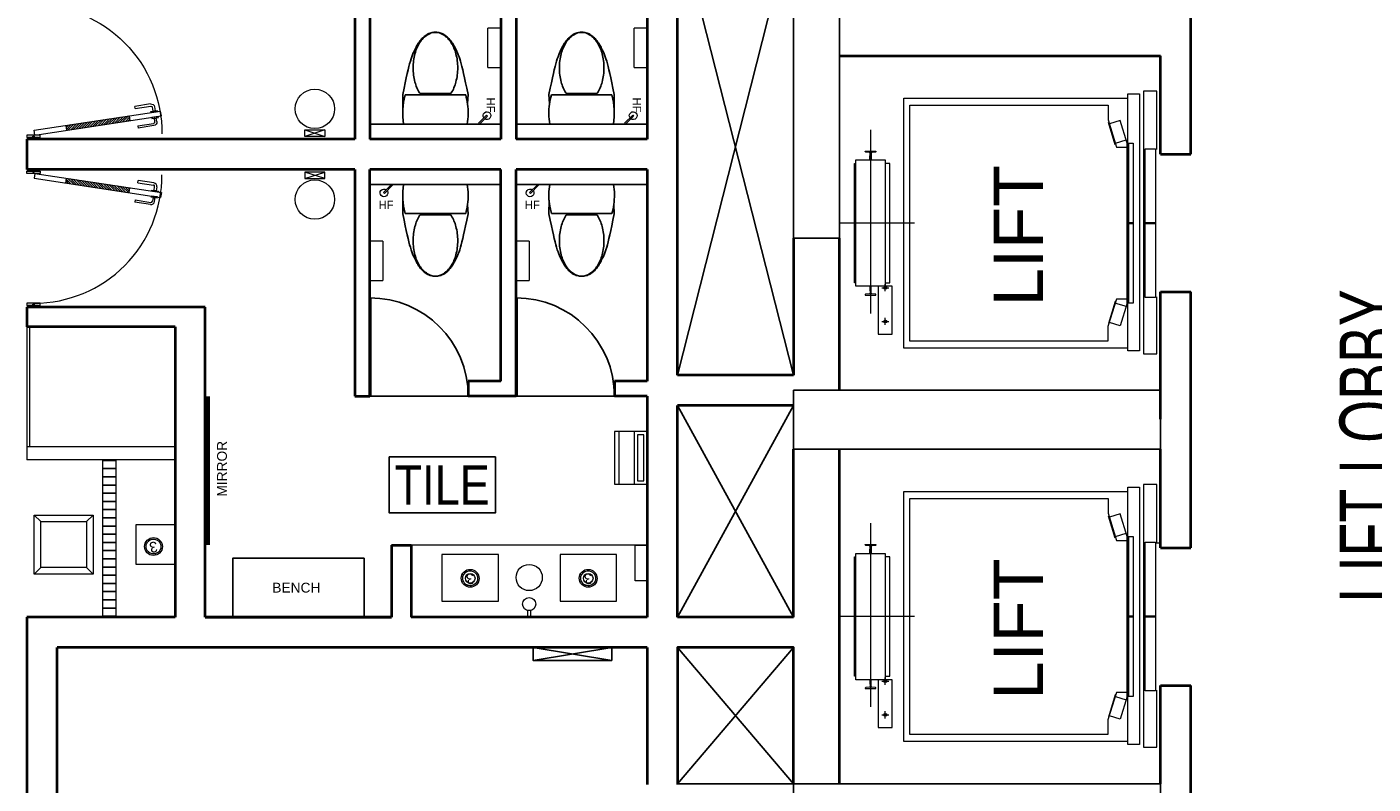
# Model space of a CAD drawing. Header units: inches. Extents: x 371717 to 373017, y 1317902 to 1318657.
# Tile 7 of 11: x 372168 to 372538, y 1318245 to 1318453. Entities that reach past the tile are written whole.
import ezdxf

# ---------------------------------------------------------------- set-up
doc = ezdxf.new("R2010")
doc.units = ezdxf.units.IN
doc.header["$LTSCALE"] = 35
doc.header["$MEASUREMENT"] = 0
doc.linetypes.add('HIDDEN', pattern=[0.375, 0.25, -0.125])
for name, color, linetype in [('A-COLS', 4, 'Continuous'), ('A-DOOR', 7, 'Continuous'), ('A-FIXT', 1, 'Continuous'), ('A-HATCH', 8, 'Continuous'), ('A-SHAFT', 1, 'Continuous'), ('A-TEXT-600', 7, 'Continuous'), ('A-WALL-UNDR', 1, 'Continuous'), ('HIDDEN', 8, 'HIDDEN'), ('I-Elev-Mbnd-L', 1, 'Continuous'), ('I-Flor-Text', 200, 'Continuous')]:
    doc.layers.add(name, color=color, linetype=linetype)
for name, color, linetype, lineweight in [('A-LIFT', 154, 'Continuous', 9), ('A-WALL', 7, 'Continuous', 40), ('ACCES', 230, 'Continuous', 20), ('E-DIM', 5, 'Continuous', 9), ('I-CEIL-light', 150, 'Continuous', 0), ('I-Door', 30, 'Continuous', 15), ('I-Furn-Modl', 1, 'Continuous', 5), ('I-Graphics', 62, 'Continuous', 15), ('I-Part-Gyps', 5, 'Continuous', 15), ('nareadiv', 3, 'Continuous', 5), ('P-Fixt', 6, 'Continuous', 15), ('PLANTS', 94, 'Continuous', 5), ('SANITARY-FIXTURE', 6, 'Continuous', 18)]:
    doc.layers.add(name, color=color, linetype=linetype, lineweight=lineweight)
doc.styles.add('450_arial', font='txt', dxfattribs={"width": 0.7, "height": 48})
doc.styles.add('AR350', font='arial.ttf', dxfattribs={"width": 0.9})
doc.styles.add('Style-Arial', font='arial.ttf')

# ---------------------------------------------------------------- blocks, each defined once
blk = doc.blocks.new('P-LEV-3$0$P-WCEUR1')
at = {"color": 0, "linetype": 'ByBlock'}
for p, q in [((1.000000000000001, 9.8125), (0.9999999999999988, -9.8125)), ((10.102504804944, 10.051879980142), (5.861767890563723, 10.02653919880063)), ((10, 9.312499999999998), (10, -9.3125)), ((10.411715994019, -4.745107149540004), (10.411715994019, 4.745107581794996))]:
    blk.add_line(p, q, dxfattribs=at)
for points in [[(10, 9.312499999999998), (7.736958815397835, 9.819166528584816), (5.543394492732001, 10.06174731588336), (3.230066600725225, 10.06174731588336), (1.000000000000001, 9.8125)], [(10.10250480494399, -10.051879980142), (12.038029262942, -9.646108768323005), (13.739694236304, -9.287166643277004), (15.231183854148, -8.967937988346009), (16.53618224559, -8.681307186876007), (17.678373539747, -8.420158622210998), (18.681441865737, -8.177376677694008), (19.569071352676, -7.945845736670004), (20.364946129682, -7.718450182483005), (20.364946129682, -7.718450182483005), (21.089562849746, -7.489581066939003), (21.750668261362, -7.259656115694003), (22.352821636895, -7.030599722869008), (22.900582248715, -6.804336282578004), (23.398509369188, -6.582790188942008), (23.851162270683, -6.367885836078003), (24.263100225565, -6.161547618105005), (24.638882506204, -5.965699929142), (24.638882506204, -5.965699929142), (24.982995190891, -5.781400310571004), (25.299631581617, -5.606238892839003), (25.59291178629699, -5.436938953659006), (25.86695591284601, -5.270223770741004), (26.125884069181, -5.102816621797), (26.37381636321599, -4.93144078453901), (26.614872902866, -4.752819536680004), (26.853173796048, -4.563676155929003), (26.853173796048, -4.563676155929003), (27.09172082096, -4.361339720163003), (27.329042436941, -4.145562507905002), (27.56254877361, -3.916702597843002), (27.789649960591, -3.675118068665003), (28.00775612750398, -3.421166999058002), (28.214277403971, -3.155207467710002), (28.406623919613, -2.877597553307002), (28.582205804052, -2.588695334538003), (28.582205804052, -2.588695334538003), (28.738804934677, -2.289027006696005), (28.87569017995, -1.979791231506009), (28.992502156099, -1.662354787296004), (29.088881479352, -1.338084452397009), (29.16446876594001, -1.008347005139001), (29.21890463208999, -0.6745092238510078), (29.251829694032, -0.3379378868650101), (29.262884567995, 2.274909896e-07), (29.262884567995, 2.274909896e-07), (29.25182966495, 0.3379383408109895), (29.21890457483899, 0.6745096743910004), (29.16446868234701, 1.008347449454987), (29.088881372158, 1.338084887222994), (28.992502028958, 1.662355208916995), (28.875690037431, 1.979791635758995), (28.738804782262, 2.289027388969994), (28.582205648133, 2.588695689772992), (28.582205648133, 2.588695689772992), (28.40662376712, 2.877597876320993), (28.214277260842, 3.155207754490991), (28.007755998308, 3.421167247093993), (27.789649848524, 3.675118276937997), (27.562548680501, 3.916702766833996), (27.32904236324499, 4.145562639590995), (27.091720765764, 4.361339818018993), (26.853173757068, 4.563676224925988), (26.853173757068, 4.563676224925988), (26.614872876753, 4.752819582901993), (26.373816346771, 4.931440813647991), (26.12588405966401, 5.102816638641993), (25.866955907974, 5.270223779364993), (25.592911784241, 5.436938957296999), (25.29963158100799, 5.606238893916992), (24.982995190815, 5.781400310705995), (24.638882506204, 5.965699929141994), (24.638882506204, 5.965699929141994), (24.263100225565, 6.161547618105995), (23.851162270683, 6.367885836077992), (23.398509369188, 6.582790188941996), (22.900582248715, 6.804336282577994), (22.352821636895, 7.030599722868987), (21.750668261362, 7.259656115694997), (21.089562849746, 7.489581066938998), (20.364946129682, 7.718450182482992), (20.364946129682, 7.718450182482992), (19.569071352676, 7.945845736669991), (18.681441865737, 8.177376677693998), (17.678373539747, 8.420158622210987), (16.53618224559, 8.681307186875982), (15.231183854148, 8.967937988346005), (13.739694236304, 9.287166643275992), (12.038029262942, 9.646108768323), (10.102504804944, 10.051879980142)], [(10.10250480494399, -10.051879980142), (7.333291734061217, -9.880597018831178)]]:
    blk.add_lwpolyline(points, dxfattribs=at)
for points in [[(29.24999999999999, 2.161269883e-07, 0.1468554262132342), (28.517900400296, 2.438829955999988, 0.1071476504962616), (26.046929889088, 4.854407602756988, 0.076697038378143), (22.683016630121, 6.306432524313, 0.0636842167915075), (18.31403458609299, 6.865168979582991, 0.0636842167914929), (13.945052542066, 6.306432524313, 0.0766970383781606), (10.581139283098, 4.854407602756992, 0.0061810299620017), (10.411715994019, 4.745107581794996)], [(10.411715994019, -4.745107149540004, 0.0061810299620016), (10.581139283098, -4.854407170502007, 0.0766970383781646), (13.945052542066, -6.306432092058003, 0.0636842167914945), (18.31403458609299, -6.865168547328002, 0.0636842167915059), (22.683016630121, -6.306432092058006, 0.076697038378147), (26.046929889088, -4.854407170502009, 0.1071476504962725), (28.517900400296, -2.438829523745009, 0.1468554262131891), (29.24999999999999, 2.161269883e-07)]]:
    blk.add_lwpolyline(points, format="xyb", dxfattribs=at)
for radius, start, end in [(20.59268564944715, 260.5376777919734, 277.7399463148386), (20.59268564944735, 277.739946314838, 285.8219824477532)]:
    blk.add_arc((4.385416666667, 10.5), radius, start, end, dxfattribs=at)
blk = doc.blocks.new('DOOR')
for p, q in [((-0.0099999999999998, 0), (-0.0099999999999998, 0.9999499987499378)), ((0, 0), (0, 1))]:
    blk.add_line(p, q)
blk.add_arc((0, 0), 1, 90, 180)
blk = doc.blocks.new('D3 - LAM')
h = blk.add_hatch()
h.set_pattern_fill('ANSI31', color=256, scale=100, style=0)
h.set_pattern_definition([(45, (67656.76132512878, 125934.1515824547), (-8.838834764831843, 8.838834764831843), [])])
h.paths.add_polyline_path([(67766.98809023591, 126416.6872994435), (67729.94494428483, 126422.3054358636), (67656.76132512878, 125939.7697188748), (67693.80447107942, 125934.1515824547)])
for p, q in [((67620.16951555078, 125698.5018603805, 2.36761512e-08), (67766.5367538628, 126663.5732943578, 2.36761512e-08)), ((67657.2126615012, 125692.8837239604, 2.36761512e-08), (67803.57989981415, 126657.9551579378, 2.36761512e-08)), ((67692.39909980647, 126606.420021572, 2.36761512e-08), (67674.22435348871, 126486.5849499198, 2.36761512e-08)), ((67690.86403007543, 126484.0612988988, 2.36761512e-08), (67709.03877639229, 126603.8963705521, 2.36761512e-08)), ((67750.36493800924, 126607.6010779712, 2.36761512e-08), (67720.26542964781, 126612.1661099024, 2.36761512e-08)), ((67722.78908066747, 126628.8057864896, 2.36761512e-08), (67752.88858902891, 126624.2407545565, 2.36761512e-08)), ((67747.59940554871, 126608.0205115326, 2.36761512e-08), (67750.12305656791, 126624.6601881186, 2.36761512e-08)), ((67766.5367538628, 126663.5732943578, 2.36761512e-08), (67803.57989981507, 126657.9551579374, 2.36761512e-08)), ((67802.42820507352, 126599.7049198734, 2.36761512e-08), (67832.52771343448, 126595.13988794, 2.36761512e-08)), ((67835.05136445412, 126611.7795645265, 2.36761512e-08), (67804.95185609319, 126616.3445964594, 2.36761512e-08)), ((67805.19373753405, 126599.285486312, 2.36761512e-08), (67807.71738855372, 126615.925162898, 2.36761512e-08)), ((67822.622706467, 126464.0781630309, 2.36761512e-08), (67840.79745278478, 126583.9132346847, 2.36761512e-08)), ((67857.43712937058, 126581.3895836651, 2.36761512e-08), (67839.26238305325, 126461.5545120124, 2.36761512e-08)), ((67690.86403007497, 126484.0612988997, 2.36761512e-08), (67674.22435348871, 126486.5849499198, 2.36761512e-08)), ((67766.98809023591, 126416.6872994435, 2.36761512e-08), (67729.94494428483, 126422.3054358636, 2.36761512e-08)), ((67822.622706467, 126464.0781630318, 2.36761512e-08), (67839.26238305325, 126461.5545120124, 2.36761512e-08)), ((67693.80447107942, 125934.1515824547, 2.36761512e-08), (67656.76132512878, 125939.7697188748, 2.36761512e-08)), ((67589.86372985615, 125738.1882772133, 2.36761512e-08), (67589.86372985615, 125638.188277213, 2.36761512e-08)), ((67619.86372985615, 125713.188277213, 2.36761512e-08), (67619.86372985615, 125675.1882772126, 2.36761512e-08)), ((67620.16951555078, 125698.5018603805, 2.36761512e-08), (67657.2126615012, 125692.8837239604, 2.36761512e-08)), ((68639.86372985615, 125738.1882772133, 2.36761512e-08), (68639.86372985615, 125638.188277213, 2.36761512e-08))]:
    blk.add_line(p, q)
at = {"elevation": 2.36761512e-08}
for points in [[(67747.93826616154, 126591.6008329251), (67755.33055092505, 126640.3418144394), (67762.84061148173, 126639.2028036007), (67755.44832671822, 126590.4618220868)], [(67800.00153322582, 126583.704674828), (67807.39381798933, 126632.4456563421), (67799.88375743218, 126633.5846671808), (67792.49147266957, 126584.8436856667)], [(67589.86372985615, 125726.0848001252), (67601.86372985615, 125726.0848001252), (67601.86372985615, 125647.3494424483), (67589.86372985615, 125647.3494424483)], [(68639.86372985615, 125726.0848001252), (68627.86372985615, 125726.0848001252), (68627.86372985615, 125647.3494424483), (68639.86372985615, 125647.3494424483)]]:
    blk.add_lwpolyline(points, close=True, dxfattribs=at)
for points in [[(67601.86372985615, 125738.188277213), (67619.86372985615, 125738.188277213), (67619.86372985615, 125638.188277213), (67601.86372985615, 125638.188277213), (67601.86372985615, 125682.188277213), (67611.86372985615, 125682.188277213), (67611.86372985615, 125694.188277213), (67601.86372985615, 125694.188277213), (67601.86372985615, 125738.188277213)], [(68627.86372985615, 125738.188277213), (68609.86372985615, 125738.188277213), (68609.86372985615, 125638.188277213), (68627.86372985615, 125638.188277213), (68627.86372985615, 125682.188277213), (68617.86372985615, 125682.188277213), (68617.86372985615, 125694.188277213), (68627.86372985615, 125694.188277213), (68627.86372985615, 125738.188277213)]]:
    blk.add_lwpolyline(points, dxfattribs=at)
for centre, radius, start, end in [((67636.52935492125, 125694.188277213, 2.36761512e-08), 973.3343749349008, 0, 90.37747102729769), ((67718.78697269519, 126602.4179135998, 2.36761512e-08), 26.68963663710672, 81.3349277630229, 171.3759776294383), ((67718.78697269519, 126602.4179135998, 2.36761512e-08), 9.859673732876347, 81.3759776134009, 171.3759776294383), ((67831.04925648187, 126585.3916916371, 2.36761512e-08), 9.859673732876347, 351.3759776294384, 81.3759776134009), ((67831.04925648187, 126585.3916916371, 2.36761512e-08), 26.68963663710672, 351.3759776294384, 81.41702740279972)]:
    blk.add_arc(centre, radius, start, end)
blk = doc.blocks.new('SD')
at = {"layer": 'I-Graphics', "elevation": -2.386529e-10}
blk.add_lwpolyline([(23809118.34124341, -485641.6898942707), (23809118.34124341, -485616.6898942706), (23809068.34124341, -485616.6898942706), (23809068.34124341, -485641.6898942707)], close=True, dxfattribs=at)
at = {"layer": 'I-Graphics'}
blk.add_circle((23809168.34124341, -485629.1898942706), 50, dxfattribs=at)
blk = doc.blocks.new('3W-LED')
at = {"extrusion": (-6.119913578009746e-06, -1.097877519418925e-16, 0.9999999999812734)}
blk.add_ellipse((0.0001543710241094, 0.0038226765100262, -4.997930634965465), major_axis=(21.16902794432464, 21.25728710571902, 0.0001295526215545), ratio=0.999999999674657, start_param=3.139520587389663, end_param=9.422705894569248, dxfattribs=at)
blk.add_open_spline([(-17.67736977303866, -17.67399221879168, -4.998038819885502), (-16.64005430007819, -18.7112906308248, -4.998032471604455), (-15.5112189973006, -19.65703455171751, -4.998025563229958), (-12.2838565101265, -21.90959290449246, -4.998005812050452), (-10.04888725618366, -23.02032699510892, -4.997992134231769), (-5.351445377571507, -24.54113782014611, -4.997963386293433), (-2.889573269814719, -24.951020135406, -4.997948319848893), (2.047217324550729, -25.03423313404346, -4.997918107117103), (4.521504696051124, -24.7075531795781, -4.997902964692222), (9.26753217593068, -23.34591852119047, -4.997873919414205), (11.53866555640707, -22.31113788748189, -4.997860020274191), (15.6804380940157, -19.62328632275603, -4.997834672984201), (17.55054777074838, -17.9705590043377, -4.997823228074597), (20.72721850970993, -14.19066630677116, -4.997803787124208), (22.03337346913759, -12.06398414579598, -4.997795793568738), (23.96817886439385, -7.521368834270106, -4.997783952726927), (24.59658195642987, -5.106016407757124, -4.997780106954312), (25.12095445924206, -0.1964482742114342, -4.997776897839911), (25.01685683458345, 2.297139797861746, -4.997777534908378), (24.08511113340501, 7.145920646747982, -4.997783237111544), (23.25758217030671, 9.500493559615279, -4.997788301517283), (20.95089546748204, 13.86604303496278, -4.997802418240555), (19.47203261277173, 15.87646150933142, -4.997811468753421), (15.99137216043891, 19.37843646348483, -4.997832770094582), (13.99001952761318, 20.86954525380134, -4.997845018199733), (9.638633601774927, 23.20284041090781, -4.997871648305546), (7.2891565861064, 24.04472849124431, -4.997886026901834), (2.446154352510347, 25.00605837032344, -4.997915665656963), (-0.0467517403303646, 25.1253772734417, -4.997930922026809), (-4.959429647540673, 24.63098718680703, -4.997960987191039), (-7.378573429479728, 24.0173413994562, -4.997975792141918), (-11.93291596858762, 22.11030447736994, -4.998003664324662), (-14.06753250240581, 20.81715713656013, -4.998016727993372), (-17.86674816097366, 17.6636216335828, -4.998039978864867), (-19.53086159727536, 15.80363661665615, -4.998050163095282), (-22.24394836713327, 11.67835044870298, -4.998066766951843), (-23.29257486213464, 9.413576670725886, -4.998073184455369), (-24.6831583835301, 4.675950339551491, -4.998081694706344), (-25.02493763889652, 2.203703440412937, -4.998083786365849), (-24.97186502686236, -2.733503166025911, -4.998083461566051), (-24.57701994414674, -5.197831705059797, -4.998081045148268), (-23.08491508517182, -9.904470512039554, -4.998071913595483), (-21.98784605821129, -12.14617908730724, -4.998065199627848), (-19.72609245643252, -15.42924135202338, -4.99805135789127), (-18.75075641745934, -16.60062322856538, -4.998045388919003), (-17.67736977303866, -17.67399221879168, -4.998038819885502)], degree=3, knots=[3.139520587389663, 3.139520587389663, 3.139520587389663, 3.139520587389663, 3.315557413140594, 3.315557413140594, 3.611806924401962, 3.611806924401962, 3.908056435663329, 3.908056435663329, 4.204305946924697, 4.204305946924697, 4.500555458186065, 4.500555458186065, 4.796804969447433, 4.796804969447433, 5.0930544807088, 5.0930544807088, 5.389303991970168, 5.389303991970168, 5.685553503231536, 5.685553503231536, 5.981803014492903, 5.981803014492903, 6.278052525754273, 6.278052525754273, 6.57430203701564, 6.57430203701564, 6.870551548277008, 6.870551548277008, 7.166801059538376, 7.166801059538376, 7.463050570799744, 7.463050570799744, 7.759300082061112, 7.759300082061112, 8.05554959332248, 8.05554959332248, 8.351799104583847, 8.351799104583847, 8.648048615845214, 8.648048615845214, 8.944298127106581, 8.944298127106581, 9.240547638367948, 9.240547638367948, 9.422705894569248, 9.422705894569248, 9.422705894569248, 9.422705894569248])
at = {"ltscale": 10, "insert": (-13.10377881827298, 20.01351384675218, -5.212186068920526), "char_height": 36, "width": 21797.75876236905, "attachment_point": 1}
blk.add_mtext('3', dxfattribs=at)
blk = doc.blocks.new('HF')
for points in [[(3.379131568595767, -3.379131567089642), (-3.691936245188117, 3.691936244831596), (-65.21022620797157, -57.82635371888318)], [(-3.691936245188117, 3.691936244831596), (3.379131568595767, -3.379131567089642), (-58.13915839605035, -64.89742153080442)]]:
    blk.add_lwpolyline(points)
blk.add_arc((-0.156402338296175, 0.1564023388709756), 29.61280304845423, 234.7207233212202, 215.2792767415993)
blk = doc.blocks.new('HD')
at = {"layer": 'P-Fixt'}
blk.add_line((0, -100), (400, -100), dxfattribs=at)
for points in [[(0, -250), (400, -250), (400, 0), (0, 0)], [(25, -75), (375, -75), (375, -25), (25, -25)], [(0, -250), (400, -250), (400, -212.8296152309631), (0, -212.8296152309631)]]:
    blk.add_lwpolyline(points, close=True, dxfattribs=at)

msp = doc.modelspace()

# ---------------------------------------------------------------- hatches: boundary and pattern name
at = {"layer": 'HIDDEN'}
h = msp.add_hatch(dxfattribs=at)
h.set_pattern_fill('ANSI31', color=256, scale=17.99999998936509, angle=224.9999999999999, style=0)
h.set_pattern_definition([(360, (374001.8383911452, 1304807.261641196), (5.197257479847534e-15, 2.249999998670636), [])])
h.paths.add_polyline_path([(372192.6809393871, 1318334.439999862), (372189.0809393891, 1318334.439999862), (372189.0809393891, 1318291.239999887), (372192.6809393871, 1318291.239999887)])

# ---------------------------------------------------------------- linework, layer by layer
at = {"layer": 'A-COLS', "elevation": -0.05763118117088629}
for points in [[(372378.6209396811, 1318395.279999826), (372378.6209396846, 1318503.639999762), (372391.2209396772, 1318503.639999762), (372391.2209396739, 1318395.279999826)], [(372378.6209396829, 1318353.519999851), (372479.4209396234, 1318353.519999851), (372479.4209396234, 1318337.319999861), (372378.6209396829, 1318337.319999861)], [(372378.6209392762, 1318245.519999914), (372479.4209392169, 1318245.519999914), (372479.4209392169, 1318229.319999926), (372378.6209392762, 1318229.319999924)]]:
    msp.add_lwpolyline(points, close=True, dxfattribs=at)
at = {"layer": 'A-HATCH'}
for p, q in [((372289.3409393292, 1318351.899999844, -0.05592274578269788), (372262.3409391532, 1318351.899999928, -0.05592274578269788)), ((372329.4809393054, 1318351.899999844, -0.0568141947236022), (372302.4809393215, 1318351.899999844, -0.0568141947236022))]:
    msp.add_line(p, q, dxfattribs=at)
at = {"layer": 'A-LIFT'}
for p, q in [((372399.7894946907, 1318425.033622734, -0.05592274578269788), (372399.7894943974, 1318374.612430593, -0.05592274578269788)), ((372470.5770862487, 1318421.393875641, -0.05592274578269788), (372470.5770860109, 1318377.446124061, -0.05592274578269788)), ((372411.8291497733, 1318399.420000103, -0.05592274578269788), (372391.4509741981, 1318399.420000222, -0.05592274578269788)), ((372403.8366036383, 1318380.711976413, -0.05592274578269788), (372403.8366036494, 1318382.667638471, -0.05592274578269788)), ((372402.858772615, 1318381.689807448, -0.05592274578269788), (372404.8144346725, 1318381.689807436, -0.05592274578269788)), ((372402.8587725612, 1318372.439272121, -0.05592274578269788), (372404.8144346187, 1318372.43927211, -0.05592274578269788)), ((372403.8366035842, 1318371.461441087, -0.05592274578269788), (372403.8366035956, 1318373.417103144, -0.05592274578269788)), ((372399.7894946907, 1318317.033622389, -0.05592274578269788), (372399.7894943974, 1318266.612430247, -0.05592274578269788)), ((372470.5770862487, 1318313.393875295, -0.05592274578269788), (372470.5770860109, 1318269.446123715, -0.05592274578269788)), ((372411.8291497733, 1318291.419999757, -0.05592274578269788), (372391.4509741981, 1318291.419999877, -0.05592274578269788)), ((372402.858772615, 1318273.689807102, -0.05592274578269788), (372404.8144346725, 1318273.68980709, -0.05592274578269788)), ((372403.8366036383, 1318272.711976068, -0.05592274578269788), (372403.8366036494, 1318274.667638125, -0.05592274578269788)), ((372402.8587725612, 1318264.439271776, -0.05592274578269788), (372404.8144346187, 1318264.439271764, -0.05592274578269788)), ((372403.8366035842, 1318263.461440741, -0.05592274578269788), (372403.8366035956, 1318265.417102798, -0.05592274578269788))]:
    msp.add_line(p, q, dxfattribs=at)
at = {"layer": 'A-LIFT', "elevation": -0.05681419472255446}
for points in [[(372470.4229103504, 1318365.092805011), (372408.887578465, 1318365.092805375), (372408.8875788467, 1318433.747195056), (372470.4229107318, 1318433.747194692)], [(372478.3803190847, 1318419.655545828), (372478.3803191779, 1318435.651263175), (372474.7398272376, 1318435.651263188), (372474.739826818, 1318363.574175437), (372478.3803187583, 1318363.574175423), (372478.3803187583, 1318379.184453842)], [(372470.2160875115, 1318378.583169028), (372467.3393976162, 1318378.583169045), (372464.9126980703, 1318371.063543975), (372464.9126980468, 1318367.019999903), (372410.583509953, 1318367.020000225), (372410.5835092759, 1318431.820000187), (372465.0267641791, 1318431.819999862), (372465.0267641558, 1318427.812322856), (372467.3393988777, 1318420.256830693), (372470.2160875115, 1318420.256830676)], [(372467.1137760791, 1318420.993951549), (372466.929495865, 1318420.937545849), (372465.0681077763, 1318427.018792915), (372465.2523879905, 1318427.075198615)], [(372470.2160875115, 1318421.393875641), (372468.3136817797, 1318427.60912938), (372465.3651993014, 1318426.706638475)], [(372467.0009646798, 1318421.362511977), (372469.9494481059, 1318422.265003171)], [(372395.742385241, 1318383.038843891), (372395.3569462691, 1318383.038843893), (372395.3569464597, 1318415.801156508), (372395.7423854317, 1318415.801156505)], [(372403.8366036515, 1318383.038843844), (372405.1085522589, 1318383.038843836), (372405.1085524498, 1318415.801156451), (372403.8366038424, 1318415.801156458)], [(372467.1137760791, 1318377.846048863), (372466.929495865, 1318377.902454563), (372465.0681077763, 1318371.821207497), (372465.2523879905, 1318371.764801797)], [(372470.2160875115, 1318377.446124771), (372468.3136817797, 1318371.230871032), (372465.3651993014, 1318372.133361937)], [(372467.0009646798, 1318377.477488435), (372469.9494481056, 1318376.57499724)], [(372478.3803190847, 1318311.655545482), (372478.3803191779, 1318327.651262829), (372474.7398272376, 1318327.651262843), (372474.739826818, 1318255.574175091), (372478.3803187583, 1318255.574175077), (372478.3803187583, 1318271.184453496)], [(372470.4229103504, 1318257.092804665), (372408.887578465, 1318257.09280503), (372408.8875788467, 1318325.747194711), (372470.4229107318, 1318325.747194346)], [(372470.2160875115, 1318270.583168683), (372467.3393976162, 1318270.583168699), (372464.9126980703, 1318263.063543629), (372464.9126980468, 1318259.019999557), (372410.583509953, 1318259.019999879), (372410.5835092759, 1318323.819999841), (372465.0267641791, 1318323.819999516), (372465.0267641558, 1318319.81232251), (372467.3393988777, 1318312.256830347), (372470.2160875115, 1318312.25683033)], [(372470.2160875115, 1318313.393875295), (372468.3136817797, 1318319.609129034), (372465.3651993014, 1318318.706638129)], [(372467.1137760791, 1318312.993951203), (372466.929495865, 1318312.937545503), (372465.0681077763, 1318319.018792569), (372465.2523879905, 1318319.075198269)], [(372467.0009646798, 1318313.362511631), (372469.9494481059, 1318314.265002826)], [(372395.742385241, 1318275.038843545), (372395.3569462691, 1318275.038843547), (372395.3569464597, 1318307.801156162), (372395.7423854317, 1318307.801156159)], [(372403.8366036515, 1318275.038843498), (372405.1085522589, 1318275.03884349), (372405.1085524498, 1318307.801156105), (372403.8366038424, 1318307.801156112)], [(372467.1137760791, 1318269.846048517), (372466.929495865, 1318269.902454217), (372465.0681077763, 1318263.821207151), (372465.2523879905, 1318263.764801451)], [(372470.2160875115, 1318269.446124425), (372468.3136817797, 1318263.230870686), (372465.3651993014, 1318264.133361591)], [(372467.0009646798, 1318269.477488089), (372469.9494481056, 1318268.574996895)]]:
    msp.add_lwpolyline(points, dxfattribs=at)
for points in [[(372473.5835099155, 1318364.321927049), (372470.4229107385, 1318364.321927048), (372470.4229107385, 1318434.903511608), (372473.5835099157, 1318434.903511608)], [(372471.8875785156, 1318377.446124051), (372470.2160875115, 1318377.446124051), (372470.2160875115, 1318421.393875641), (372471.8875785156, 1318421.393875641)], [(372478.0334237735, 1318378.991734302), (372475.1638100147, 1318378.991734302), (372475.1638100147, 1318419.848265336), (372478.0334237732, 1318419.848265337)], [(372395.7423852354, 1318382.075246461), (372395.7423854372, 1318416.764753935), (372403.836603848, 1318416.764753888), (372403.8366036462, 1318382.075246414)], [(372471.8875786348, 1318399.516359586), (372470.5770861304, 1318399.516359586), (372470.5770861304, 1318399.516359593), (372471.8875786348, 1318399.516359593)], [(372470.5770861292, 1318399.323640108), (372471.8875775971, 1318399.323640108), (372471.8875775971, 1318399.3236401), (372470.5770861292, 1318399.3236401)], [(372475.1638100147, 1318399.535631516), (372478.0334238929, 1318399.535631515), (372478.0334238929, 1318399.535631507), (372475.1638100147, 1318399.535631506)], [(372478.0334237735, 1318399.304368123), (372475.163809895, 1318399.304368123), (372475.163809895, 1318399.304368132), (372478.0334237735, 1318399.304368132)], [(372401.9094087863, 1318382.075246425), (372401.9094087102, 1318368.970321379), (372405.7637984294, 1318368.970321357), (372405.7637985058, 1318382.075246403)], [(372473.5835099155, 1318256.321926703), (372470.4229107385, 1318256.321926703), (372470.4229107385, 1318326.903511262), (372473.5835099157, 1318326.903511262)], [(372471.8875785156, 1318269.446123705), (372470.2160875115, 1318269.446123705), (372470.2160875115, 1318313.393875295), (372471.8875785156, 1318313.393875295)], [(372478.0334237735, 1318270.991733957), (372475.1638100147, 1318270.991733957), (372475.1638100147, 1318311.848264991), (372478.0334237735, 1318311.848264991)], [(372395.7423852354, 1318274.075246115), (372395.7423854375, 1318308.764753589), (372403.836603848, 1318308.764753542), (372403.8366036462, 1318274.075246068)], [(372478.2646861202, 1318311.655545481), (372479.3435099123, 1318311.655545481), (372479.3435099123, 1318311.578457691), (372478.2646861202, 1318311.578457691)], [(372471.8875786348, 1318291.51635924), (372470.5770861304, 1318291.51635924), (372470.5770861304, 1318291.516359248), (372471.8875786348, 1318291.516359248)], [(372470.5770861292, 1318291.323639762), (372471.8875775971, 1318291.323639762), (372471.8875775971, 1318291.323639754), (372470.5770861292, 1318291.323639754)], [(372475.1638100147, 1318291.53563117), (372478.0334238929, 1318291.53563117), (372478.0334238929, 1318291.535631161), (372475.1638100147, 1318291.535631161)], [(372478.0334237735, 1318291.304367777), (372475.163809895, 1318291.304367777), (372475.163809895, 1318291.304367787), (372478.0334237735, 1318291.304367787)], [(372401.9094087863, 1318274.075246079), (372401.9094087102, 1318260.970321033), (372405.7637984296, 1318260.970321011), (372405.7637985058, 1318274.075246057)]]:
    msp.add_lwpolyline(points, close=True, dxfattribs=at)
for points in [[(372398.3499606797, 1318419.154469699), (372401.2407529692, 1318419.154469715), (372401.2407529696, 1318419.060633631, -0.3851348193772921), (372401.1193563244, 1318418.926407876), (372400.1017181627, 1318418.813447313, 0.3821926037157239), (372399.9302604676, 1318418.621904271), (372399.9302604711, 1318418.026996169, 0.1316524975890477), (372399.9354243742, 1318418.007724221), (372399.9829124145, 1318417.925472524, -0.131652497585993), (372399.9880763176, 1318417.906200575), (372399.9880763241, 1318416.798755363, -0.4142135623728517), (372399.9495324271, 1318416.760211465), (372399.6411812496, 1318416.760211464, -0.4142135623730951), (372399.602637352, 1318416.798755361), (372399.6026373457, 1318417.906200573, -0.1316524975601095), (372399.6078012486, 1318417.925472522), (372399.6552892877, 1318418.007724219, 0.1316524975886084), (372399.6604531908, 1318418.026996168), (372399.6604531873, 1318418.621904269, 0.3821926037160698), (372399.4889954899, 1318418.81344731), (372398.4713573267, 1318418.92640786, -0.3792561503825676), (372398.3499606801, 1318419.060633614)], [(372398.3499606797, 1318379.685530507), (372401.2407529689, 1318379.68553049), (372401.2407529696, 1318379.779366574, 0.3851348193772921), (372401.1193563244, 1318379.91359233), (372400.1017181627, 1318380.026552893, -0.3821926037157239), (372399.9302604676, 1318380.218095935), (372399.9302604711, 1318380.813004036, -0.1316524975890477), (372399.9354243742, 1318380.832275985), (372399.9829124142, 1318380.914527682, 0.131652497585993), (372399.9880763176, 1318380.93379963), (372399.9880763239, 1318382.041244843, 0.4142135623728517), (372399.9495324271, 1318382.07978874), (372399.6411812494, 1318382.079788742, 0.4142135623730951), (372399.6026373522, 1318382.041244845), (372399.6026373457, 1318380.933799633, 0.1316524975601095), (372399.6078012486, 1318380.914527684), (372399.6552892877, 1318380.832275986, -0.1316524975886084), (372399.6604531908, 1318380.813004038), (372399.6604531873, 1318380.218095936, -0.3821926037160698), (372399.4889954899, 1318380.026552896), (372398.471357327, 1318379.913592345, 0.3792561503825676), (372398.3499606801, 1318379.779366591)], [(372398.3499606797, 1318311.154469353), (372401.2407529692, 1318311.15446937), (372401.2407529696, 1318311.060633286, -0.3851348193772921), (372401.1193563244, 1318310.92640753), (372400.1017181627, 1318310.813446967, 0.3821926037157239), (372399.9302604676, 1318310.621903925), (372399.9302604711, 1318310.026995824, 0.1316524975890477), (372399.9354243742, 1318310.007723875), (372399.9829124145, 1318309.925472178, -0.131652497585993), (372399.9880763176, 1318309.90620023), (372399.9880763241, 1318308.798755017, -0.4142135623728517), (372399.9495324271, 1318308.76021112), (372399.6411812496, 1318308.760211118, -0.4142135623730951), (372399.602637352, 1318308.798755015), (372399.6026373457, 1318309.906200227, -0.1316524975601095), (372399.6078012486, 1318309.925472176), (372399.6552892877, 1318310.007723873, 0.1316524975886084), (372399.6604531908, 1318310.026995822), (372399.6604531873, 1318310.621903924, 0.3821926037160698), (372399.4889954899, 1318310.813446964), (372398.4713573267, 1318310.926407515, -0.3792561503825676), (372398.3499606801, 1318311.060633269)], [(372398.3499606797, 1318271.685530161), (372401.2407529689, 1318271.685530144), (372401.2407529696, 1318271.779366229, 0.3851348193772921), (372401.1193563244, 1318271.913591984), (372400.1017181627, 1318272.026552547, -0.3821926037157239), (372399.9302604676, 1318272.218095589), (372399.9302604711, 1318272.81300369, -0.1316524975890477), (372399.9354243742, 1318272.832275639), (372399.9829124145, 1318272.914527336, 0.131652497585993), (372399.9880763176, 1318272.933799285), (372399.9880763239, 1318274.041244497, 0.4142135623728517), (372399.9495324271, 1318274.079788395), (372399.6411812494, 1318274.079788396, 0.4142135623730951), (372399.6026373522, 1318274.041244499), (372399.6026373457, 1318272.933799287, 0.1316524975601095), (372399.6078012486, 1318272.914527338), (372399.6552892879, 1318272.83227564, -0.1316524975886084), (372399.6604531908, 1318272.813003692), (372399.6604531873, 1318272.218095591, -0.3821926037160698), (372399.4889954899, 1318272.02655255), (372398.471357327, 1318271.913592, 0.3792561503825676), (372398.3499606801, 1318271.779366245)]]:
    msp.add_lwpolyline(points, format="xyb", close=True, dxfattribs=at)
at = {"layer": 'A-LIFT'}
for centre, radius in [((372403.8366036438, 1318381.689807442, -0.05681419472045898), 0.4002062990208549), ((372403.8366035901, 1318372.439272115, -0.05681419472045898), 0.400206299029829), ((372403.8366036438, 1318273.689807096, -0.05681419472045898), 0.4002062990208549), ((372403.8366035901, 1318264.43927177, -0.05681419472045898), 0.400206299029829)]:
    msp.add_circle(centre, radius, dxfattribs=at)
at = {"layer": 'A-SHAFT'}
for p, q in [((372346.7609392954, 1318357.65999984, -0.05592274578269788), (372378.6209392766, 1318483.119999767, -0.05592274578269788)), ((372378.6209392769, 1318357.65999984, -0.05592274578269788), (372346.7609392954, 1318483.119999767, -0.05592274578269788)), ((372346.7609392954, 1318291.23999988, -0.05592274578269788), (372378.6209396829, 1318349.379999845, -0.05592274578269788)), ((372346.7609392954, 1318349.379999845, -0.05592274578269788), (372378.6209392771, 1318291.23999988, -0.05592274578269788)), ((372328.7609393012, 1318279.359999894, -0.05592274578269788), (372307.1609394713, 1318282.959999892, -0.05592274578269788)), ((372328.7609393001, 1318282.959999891, -0.05592274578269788), (372307.1609394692, 1318279.359999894, -0.05592274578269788)), ((372378.6209391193, 1318245.519999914, -0.05592274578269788), (372346.7609391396, 1318282.959999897, -0.05592274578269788)), ((372378.6209392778, 1318282.959999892, -0.05592274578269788), (372346.7609391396, 1318245.519999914, -0.05592274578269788))]:
    msp.add_line(p, q, dxfattribs=at)
for points, elevation in [([(372328.7609393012, 1318279.359999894), (372307.1609394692, 1318279.359999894), (372307.1609394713, 1318282.959999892), (372328.7609393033, 1318282.959999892)], -0.05592274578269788), ([(372378.6209392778, 1318245.519999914), (372378.6209392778, 1318282.959999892), (372346.7609391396, 1318282.959999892), (372346.7609391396, 1318245.519999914)], -0.05763118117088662)]:
    msp.add_lwpolyline(points, close=True, dxfattribs=dict(at, elevation=elevation))
at = {"layer": 'A-WALL'}
for p, q in [((372258.2009393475, 1318484.739999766, -0.05592274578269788), (372258.2009393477, 1318422.459999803, -0.05592274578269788)), ((372262.3409393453, 1318484.739999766, -0.05592274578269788), (372262.3409393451, 1318422.459999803, -0.05592274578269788)), ((372302.4809393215, 1318484.739999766, -0.05592274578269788), (372302.4809393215, 1318422.459999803, -0.05592274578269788)), ((372346.7609392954, 1318357.65999984, -0.05592274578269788), (372346.7609392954, 1318483.119999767, -0.05592274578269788)), ((372298.3409393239, 1318480.599999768, -0.05592274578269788), (372298.3409393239, 1318422.459999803, -0.05592274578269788)), ((372338.4809393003, 1318480.599999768, -0.05592274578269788), (372338.4809393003, 1318422.459999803, -0.05592274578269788)), ((372487.7009392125, 1318418.320000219, -0.05592274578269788), (372487.7009392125, 1318480.600000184, -0.05592274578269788)), ((372391.2209392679, 1318445.319999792, -0.05592274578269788), (372479.4209392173, 1318445.319999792, -0.05592274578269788)), ((372479.4209392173, 1318418.320000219, -0.05592274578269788), (372479.4209392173, 1318445.319999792, -0.05592274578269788)), ((372258.2009393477, 1318422.459999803, -0.05592274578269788), (372168.2009392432, 1318422.459999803, -0.05592274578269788)), ((372168.2009392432, 1318422.459999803, -0.05592274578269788), (372168.2009392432, 1318414.179999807, -0.05592274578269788)), ((372298.3409393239, 1318422.459999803, -0.05592274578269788), (372262.3409393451, 1318422.459999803, -0.05592274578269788)), ((372338.4809393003, 1318422.459999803, -0.05592274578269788), (372302.4809393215, 1318422.459999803, -0.05592274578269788)), ((372479.4209392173, 1318418.320000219, -0.05592274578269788), (372487.7009392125, 1318418.320000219, -0.05592274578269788)), ((372258.2009393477, 1318414.179999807, -0.05592274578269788), (372168.2009392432, 1318414.179999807, -0.05592274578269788)), ((372258.2009393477, 1318414.179999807, -0.05592274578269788), (372258.2009393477, 1318351.899999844, -0.05592274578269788)), ((372262.3409391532, 1318351.899999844, -0.05592274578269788), (372262.3409393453, 1318414.179999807, -0.05592274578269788)), ((372298.3409393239, 1318414.179999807, -0.05592274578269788), (372262.3409393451, 1318414.179999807, -0.05592274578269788)), ((372298.3409393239, 1318356.039999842, -0.05592274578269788), (372298.3409393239, 1318414.179999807, -0.05592274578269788)), ((372302.4809393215, 1318351.899999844, -0.05592274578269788), (372302.4809393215, 1318414.179999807, -0.05592274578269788)), ((372338.4809393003, 1318414.179999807, -0.05592274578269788), (372302.4809393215, 1318414.179999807, -0.05592274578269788)), ((372338.4809393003, 1318414.179999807, -0.05592274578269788), (372338.4809393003, 1318356.039999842, -0.05592274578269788)), ((372378.6209392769, 1318395.279999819, -0.05592274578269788), (372378.6209392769, 1318357.65999984, -0.05826488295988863)), ((372391.2209392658, 1318353.519999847, -0.05592274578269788), (372391.2209392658, 1318395.279999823, -0.05592274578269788)), ((372479.4209392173, 1318345.599999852, -0.05592274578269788), (372479.4209392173, 1318380.520000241, -0.05592274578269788)), ((372479.4209392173, 1318380.520000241, -0.05592274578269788), (372487.7009392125, 1318380.520000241, -0.05592274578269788)), ((372487.7009392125, 1318310.319999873, -0.05592274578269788), (372487.7009392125, 1318380.520000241, -0.05592274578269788)), ((372168.2009392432, 1318376.37999983, -0.05592274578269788), (372168.2009392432, 1318370.979999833, -0.05592274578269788)), ((372217.1609393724, 1318376.37999983, -0.05592274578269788), (372168.2009392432, 1318376.37999983, -0.05592274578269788)), ((372217.1609393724, 1318291.239999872, -0.05592274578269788), (372217.1609393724, 1318376.37999983, -0.05592274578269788)), ((372208.8809393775, 1318370.979999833, -0.05592274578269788), (372168.2009392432, 1318370.979999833, -0.05592274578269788)), ((372208.8809393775, 1318370.979999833, -0.05592274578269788), (372208.8809393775, 1318291.239999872, -0.05592274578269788)), ((372378.6209392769, 1318357.65999984, -0.05592274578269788), (372346.7609392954, 1318357.65999984, -0.05592274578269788)), ((372298.3409393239, 1318356.039999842, -0.05592274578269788), (372289.3409393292, 1318356.039999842, -0.05592274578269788)), ((372289.3409393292, 1318356.039999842, -0.05592274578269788), (372289.3409393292, 1318351.899999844, -0.05592274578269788)), ((372338.4809393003, 1318356.039999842, -0.05592274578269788), (372329.4809393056, 1318356.039999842, -0.05592274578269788)), ((372329.4809393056, 1318356.039999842, -0.05592274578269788), (372329.4809393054, 1318351.899999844, -0.05592274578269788)), ((372258.2009393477, 1318351.899999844, -0.05592274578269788), (372262.3409393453, 1318351.899999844, -0.05592274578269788)), ((372302.4809393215, 1318351.899999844, -0.05592274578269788), (372289.3409393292, 1318351.899999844, -0.05592274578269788)), ((372338.4809393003, 1318351.899999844, -0.05592274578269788), (372329.4809393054, 1318351.899999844, -0.05592274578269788)), ((372338.4809393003, 1318351.899999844, -0.05592274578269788), (372338.4809393, 1318291.23999988, -0.05592274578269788)), ((372378.6209392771, 1318349.379999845, -0.05592274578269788), (372346.7609392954, 1318349.379999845, -0.05592274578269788)), ((372346.7609392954, 1318291.23999988, -0.05592274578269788), (372346.7609392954, 1318349.379999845, -0.05592274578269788)), ((372378.6209392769, 1318291.23999988, -0.05592274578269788), (372378.6209392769, 1318337.319999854, -0.05592274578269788)), ((372391.2209392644, 1318245.519999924, -0.05592274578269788), (372391.2209392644, 1318337.319999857, -0.05592274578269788)), ((372479.4209392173, 1318310.319999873, -0.05592274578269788), (372479.4209392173, 1318337.319999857, -0.05592274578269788)), ((372268.2809393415, 1318311.032227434, -0.05750077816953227), (372268.2809393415, 1318291.239999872, -0.05592274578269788)), ((372268.2809393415, 1318311.032227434, -0.05750077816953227), (372273.6809393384, 1318311.032227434, -0.05750077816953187)), ((372273.6809393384, 1318311.032227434, -0.05750077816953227), (372273.6809393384, 1318291.239999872, -0.05592274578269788)), ((372479.4209392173, 1318310.319999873, -0.05592274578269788), (372487.7009392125, 1318310.319999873, -0.05592274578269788)), ((372208.8809392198, 1318291.239999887, -0.05592274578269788), (372168.2009392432, 1318291.239999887, -0.05592274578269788)), ((372168.2009392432, 1318291.239999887, -0.05592274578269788), (372168.2009392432, 1318029.160000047, -0.05592274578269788)), ((372268.2809393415, 1318291.23999988, -0.05592274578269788), (372217.1609393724, 1318291.23999988, -0.05592274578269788)), ((372217.1609393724, 1318291.239999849, -0.05750077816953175), (372268.2809393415, 1318291.239999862, -0.05683585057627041)), ((372338.4809393, 1318291.23999988, -0.05592274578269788), (372273.6809393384, 1318291.23999988, -0.05592274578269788)), ((372378.6209392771, 1318291.23999988, -0.05592274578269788), (372346.7609392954, 1318291.23999988, -0.05592274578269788)), ((372176.4809392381, 1318037.440000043, -0.05592274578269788), (372176.4809392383, 1318282.959999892, -0.05592274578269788)), ((372338.4809391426, 1318282.959999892, -0.05592274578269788), (372176.4809392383, 1318282.959999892, -0.05592274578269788)), ((372338.4809391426, 1318282.959999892, -0.05592274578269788), (372338.4809391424, 1318245.339999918, -0.05592274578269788)), ((372378.6209391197, 1318282.959999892, -0.05592274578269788), (372346.7609391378, 1318282.959999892, -0.05592274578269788)), ((372378.6209391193, 1318245.519999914, -0.05592274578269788), (372378.6209391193, 1318282.959999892, -0.05592274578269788)), ((372378.6209391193, 1318245.519999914, -0.05592274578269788), (372378.6209391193, 1318282.959999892, -0.05592274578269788)), ((372479.4209392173, 1318245.519999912, -0.05592274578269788), (372479.4209392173, 1318272.519999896, -0.05592274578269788)), ((372479.4209392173, 1318272.519999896, -0.05592274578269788), (372487.7009392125, 1318272.519999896, -0.05592274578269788)), ((372487.7009392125, 1318094.5, -0.05592274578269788), (372487.7009392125, 1318272.519999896, -0.05592274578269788))]:
    msp.add_line(p, q, dxfattribs=at)
at = {"layer": 'A-WALL', "elevation": -0.05592274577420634}
msp.add_lwpolyline([(372378.6209392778, 1318245.519999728), (372378.6209392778, 1318282.959999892), (372346.7609391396, 1318282.959999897), (372346.7609391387, 1318245.339999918)], dxfattribs=at)
at = {"layer": 'A-WALL-UNDR'}
for p, q in [((372298.3409393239, 1318426.5999998, -0.05592274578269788), (372262.3409393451, 1318426.5999998, -0.05592274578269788)), ((372302.4809393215, 1318426.5999998, -0.05592274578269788), (372338.4809393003, 1318426.5999998, -0.05592274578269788)), ((372298.3409393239, 1318410.03999981, -0.05592274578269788), (372262.3409393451, 1318410.03999981, -0.05592274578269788)), ((372338.4809393, 1318410.03999981, -0.05592274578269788), (372302.4809393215, 1318410.03999981, -0.05592274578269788))]:
    msp.add_line(p, q, dxfattribs=at)
at = {"layer": 'E-DIM'}
msp.add_line((372168.2009392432, 1318338.03999986, -0.05592274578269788), (372168.2009392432, 1318334.439999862, -0.05592274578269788), dxfattribs=at)
at = {"layer": 'I-Elev-Mbnd-L', "ltscale": 2e-05, "elevation": -0.05592274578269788}
msp.add_lwpolyline([(372260.7343533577, 1318307.42073489), (372260.7343533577, 1318291.23999988), (372224.7075253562, 1318291.23999988), (372224.7075253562, 1318307.42073489)], close=True, dxfattribs=at)
at = {"layer": 'I-Flor-Text', "color": 21, "elevation": -0.05596148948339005}
msp.add_lwpolyline([(372267.673587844, 1318335.227351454), (372296.7878898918, 1318335.227351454), (372296.7878898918, 1318319.873351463), (372267.673587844, 1318319.873351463)], close=True, dxfattribs=at)
at = {"layer": 'I-Furn-Modl'}
for p, q in [((372168.2009392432, 1318370.979999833, -0.05592274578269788), (372168.2009392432, 1318338.03999986, -0.05592274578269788)), ((372168.8849392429, 1318370.979999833, -0.05592274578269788), (372168.8849392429, 1318338.03999986, -0.05592274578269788))]:
    msp.add_line(p, q, dxfattribs=at)
at = {"layer": 'I-Part-Gyps'}
for p, q in [((372208.8809392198, 1318338.03999986, -0.05592274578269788), (372168.2009392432, 1318338.03999986, -0.05592274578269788)), ((372208.8809392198, 1318334.439999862, -0.05592274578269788), (372168.2009392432, 1318334.439999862, -0.05592274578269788))]:
    msp.add_line(p, q, dxfattribs=at)
at = {"layer": 'P-Fixt', "color": 31}
for p, q in [((372298.3409393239, 1318452.949667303, -0.05592274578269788), (372294.7409393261, 1318452.949667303, -0.05592274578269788)), ((372294.7409393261, 1318442.14966731, -0.05592274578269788), (372294.7409393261, 1318452.949667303, -0.05592274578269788)), ((372298.3409393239, 1318442.14966731, -0.05592274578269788), (372298.3409393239, 1318452.949667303, -0.05592274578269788)), ((372338.4809393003, 1318452.949667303, -0.05592274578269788), (372334.8809393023, 1318452.949667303, -0.05592274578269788)), ((372334.8809393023, 1318442.14966731, -0.05592274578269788), (372334.8809393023, 1318452.949667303, -0.05592274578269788)), ((372338.4809393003, 1318442.14966731, -0.05592274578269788), (372338.4809393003, 1318452.949667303, -0.05592274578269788)), ((372294.7409393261, 1318442.14966731, -0.05592274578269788), (372298.3409393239, 1318442.14966731, -0.05592274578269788)), ((372334.8809393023, 1318442.14966731, -0.05592274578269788), (372338.4809393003, 1318442.14966731, -0.05592274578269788)), ((372265.9409393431, 1318394.4903323, -0.05592274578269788), (372262.3409393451, 1318394.4903323, -0.05592274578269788)), ((372262.3409393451, 1318394.4903323, -0.05592274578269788), (372262.3409393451, 1318383.690332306, -0.05592274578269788)), ((372265.9409393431, 1318394.4903323, -0.05592274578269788), (372265.9409393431, 1318383.690332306, -0.05592274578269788)), ((372306.080939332, 1318394.4903323, -0.05592274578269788), (372302.4809393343, 1318394.4903323, -0.05592274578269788)), ((372302.4809393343, 1318394.4903323, -0.05592274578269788), (372302.4809393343, 1318383.690332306, -0.05592274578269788)), ((372306.080939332, 1318394.4903323, -0.05592274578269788), (372306.080939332, 1318383.690332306, -0.05592274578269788)), ((372262.3409393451, 1318383.690332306, -0.05592274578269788), (372265.9409393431, 1318383.690332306, -0.05592274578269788)), ((372302.4809393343, 1318383.690332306, -0.05592274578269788), (372306.080939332, 1318383.690332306, -0.05592274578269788))]:
    msp.add_line(p, q, dxfattribs=at)
at = {"layer": 'PLANTS'}
for p, q in [((372189.0809393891, 1318291.239999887, -0.05592274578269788), (372189.0809393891, 1318334.439999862, -0.05592274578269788)), ((372192.6809393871, 1318291.239999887, -0.05592274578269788), (372192.6809393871, 1318334.439999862, -0.05592274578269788)), ((372171.9809393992, 1318317.47499987, -0.05592274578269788), (372170.1809394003, 1318319.274999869, -0.05592274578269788)), ((372184.5809393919, 1318317.47499987, -0.05592274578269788), (372186.3809393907, 1318319.274999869, -0.05592274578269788)), ((372171.9809393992, 1318304.874999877, -0.05592274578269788), (372170.1809394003, 1318303.074999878, -0.05592274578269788)), ((372184.5809393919, 1318304.874999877, -0.05592274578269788), (372186.3809393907, 1318303.074999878, -0.05592274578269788))]:
    msp.add_line(p, q, dxfattribs=at)
at = {"layer": 'PLANTS', "elevation": -0.05592274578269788}
for points in [[(372170.1809394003, 1318319.274999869), (372186.3809393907, 1318319.274999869), (372186.3809393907, 1318303.074999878), (372170.1809394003, 1318303.074999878)], [(372171.9809393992, 1318317.47499987), (372184.5809393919, 1318317.47499987), (372184.5809393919, 1318304.874999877), (372171.9809393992, 1318304.874999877)], [(372198.0809393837, 1318305.774999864), (372208.8809393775, 1318305.774999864), (372208.8809393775, 1318316.574999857), (372198.0809393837, 1318316.574999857)]]:
    msp.add_lwpolyline(points, close=True, dxfattribs=at)
at = {"layer": 'SANITARY-FIXTURE'}
for p, q in [((372244.5026191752, 1318424.985293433, -0.05610264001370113), (372250.0106191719, 1318423.217493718, -0.05610264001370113)), ((372250.0106191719, 1318424.985293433, -0.05610264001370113), (372244.5026191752, 1318423.217493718, -0.05610264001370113)), ((372244.5026191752, 1318411.654706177, -0.05610264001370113), (372250.0106191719, 1318413.422505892, -0.05610264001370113)), ((372250.0106191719, 1318411.654706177, -0.05610264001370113), (372244.5026191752, 1318413.422505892, -0.05610264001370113)), ((372338.4809393, 1318311.032227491, -0.05750077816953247), (372273.6809393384, 1318311.032227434, -0.05750077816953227))]:
    msp.add_line(p, q, dxfattribs=at)
for points, elevation in [([(372244.5026191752, 1318424.985293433), (372250.0106191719, 1318424.985293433), (372250.0106191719, 1318423.217493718), (372244.5026191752, 1318423.217493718)], -0.05610264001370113), ([(372244.5026191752, 1318411.654706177), (372250.0106191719, 1318411.654706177), (372250.0106191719, 1318413.422505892), (372244.5026191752, 1318413.422505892)], -0.05610264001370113), ([(372297.6209393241, 1318308.426113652), (372282.1409393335, 1318308.426113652), (372282.1409393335, 1318295.646113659), (372297.6209393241, 1318295.646113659)], -0.05750077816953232), ([(372330.0209393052, 1318308.426113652), (372314.5409393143, 1318308.426113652), (372314.5409393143, 1318295.646113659), (372330.0209393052, 1318295.646113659)], -0.05750077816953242), ([(372338.4895069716, 1318301.191940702), (372335.1530861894, 1318301.191940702), (372335.1530861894, 1318311.001940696), (372338.4895069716, 1318311.001940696)], -0.05592274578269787)]:
    msp.add_lwpolyline(points, close=True, dxfattribs=dict(at, elevation=elevation))
at = {"layer": 'SANITARY-FIXTURE', "const_width": 1.129298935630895, "elevation": -0.05592274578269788}
msp.add_lwpolyline([(372217.9033306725, 1318351.899999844), (372217.9033306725, 1318311.032227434)], dxfattribs=at)
at = {"layer": 'SANITARY-FIXTURE'}
for centre, radius in [((372247.2566191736, 1318430.763985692, -0.05610264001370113), 5.399999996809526), ((372247.2566191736, 1318405.876013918, -0.05610264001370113), 5.399999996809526), ((372306.0809393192, 1318302.126113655, -0.05750077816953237), 3.599999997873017), ((372289.8809393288, 1318301.921224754, -0.05750077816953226), 1.325795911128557), ((372322.2809393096, 1318301.921224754, -0.05750077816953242), 1.325795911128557)]:
    msp.add_circle(centre, radius, dxfattribs=at)

# ---------------------------------------------------------------- block references
at = {"layer": 'A-DOOR', "xscale": -26.9999999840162, "yscale": 26.9999999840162, "zscale": 26.99999998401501}
for p in [(372262.3409393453, 1318351.899999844, -0.0568141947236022), (372302.4809393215, 1318351.899999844, -0.0568141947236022)]:
    msp.add_blockref('DOOR', p, dxfattribs=at)
at = {"layer": 'A-FIXT', "extrusion": (-1.190028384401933e-14, -0.004635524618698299, 0.9999892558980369), "xscale": 0.8916292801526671, "yscale": 0.8916292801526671, "zscale": 0.8916292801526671, "rotation": 90}
msp.add_blockref('P-LEV-3$0$P-WCEUR1', (372280.3409393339, 1318411.542797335, -6111.655775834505), dxfattribs=at)
at = {"layer": 'A-FIXT', "extrusion": (1.189971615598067e-14, -0.004635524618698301, 0.9999892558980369), "xscale": -0.8916292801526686, "yscale": 0.8916292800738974, "zscale": 0.8916292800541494, "rotation": 270}
msp.add_blockref('P-LEV-3$0$P-WCEUR1', (372320.4809393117, 1318411.542797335, -6111.655775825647), dxfattribs=at)
at = {"layer": 'A-FIXT', "extrusion": (-1.189971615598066e-14, 0.004635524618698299, 0.9999892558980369), "xscale": -0.8916292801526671, "yscale": 0.8916292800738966, "zscale": 0.8916292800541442, "rotation": 90}
for p in [(372280.3409393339, 1318396.766760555, 6111.465384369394), (372320.48093931, 1318396.766760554, 6111.465384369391)]:
    msp.add_blockref('P-LEV-3$0$P-WCEUR1', p, dxfattribs=at)
at = {"layer": 'ACCES', "xscale": -0.03599999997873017, "yscale": 0.03599999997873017, "zscale": 0.03599999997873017}
for p, rotation in [((372294.4798430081, 1318428.924993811, -0.05592275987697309), 270), ((372334.6198429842, 1318428.924993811, -0.05592275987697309), 270), ((372266.2020356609, 1318407.715005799, -0.05592275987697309), 90), ((372306.34203565, 1318407.715005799, -0.05592275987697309), 90)]:
    msp.add_blockref('HF', p, dxfattribs=dict(at, rotation=rotation))
at = {"layer": 'I-CEIL-light', "extrusion": (-6.023162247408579e-06, -1.083909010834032e-06, 0.9999999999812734), "xscale": 0.08173603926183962, "yscale": 0.08173603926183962, "zscale": 0.08173603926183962, "rotation": 190.2015762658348}
for p in [(372202.9408139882, 1318310.635232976, -3.318179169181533), (372289.8809322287, 1318301.921221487, -3.728782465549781), (372322.2809322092, 1318301.921221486, -3.728977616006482)]:
    msp.add_blockref('3W-LED', p, dxfattribs=at)
at = {"layer": 'I-Door', "yscale": 0.03599999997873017, "zscale": 0.03599999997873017, "rotation": 270}
for p, xscale in [((367645.2261639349, 1315989.250800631, -0.05592274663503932), -0.03599999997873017), ((367645.2261639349, 1320847.389198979, -0.05592274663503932), 0.03599999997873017)]:
    msp.add_blockref('D3 - LAM', p, dxfattribs=dict(at, xscale=xscale))
at = {"layer": 'I-Furn-Modl', "color": 0, "xscale": 0.03599999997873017, "yscale": 0.03599999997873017, "zscale": 0.03599999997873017, "rotation": 90}
msp.add_blockref('SD', (354823.4301134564, 461164.7802215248, -0.05750077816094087), dxfattribs=at)
at = {"layer": 'P-Fixt', "xscale": 0.03599999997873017, "yscale": 0.03599999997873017, "zscale": 0.03599999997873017, "rotation": 270.0000000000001}
msp.add_blockref('HD', (372338.4809393, 1318342.183138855, -0.05592274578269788), dxfattribs=at)

# ---------------------------------------------------------------- texts
at = {"layer": 'A-TEXT-600', "color": 7, "style": 'AR350'}
for p in [(372447.1105492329, 1318376.623557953, -0.05617901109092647), (372447.1105492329, 1318268.623557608, -0.05617901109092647)]:
    msp.add_text('LIFT', height=13.49999999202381, rotation=90, dxfattribs=at).set_placement(p)
at = {"layer": 'A-TEXT-600', "style": '450_arial', "width": 0.7}
msp.add_text('LIFT LOBBY', height=16.19999999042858, rotation=90, dxfattribs=at).set_placement((372544.7319971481, 1318295.291633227, -0.05596148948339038))
at = {"layer": 'ACCES'}
for p in [(372294.3795400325, 1318433.878999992, -0.05592275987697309), (372334.5195400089, 1318433.878999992, -0.05592275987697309)]:
    msp.add_text('HF', height=2.294999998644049, rotation=270, dxfattribs=at).set_placement(p)
for p in [(372264.7513420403, 1318403.271545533, -0.05592275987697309), (372304.8913420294, 1318403.271545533, -0.05592275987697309)]:
    msp.add_text('HF', height=2.294999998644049, dxfattribs=at).set_placement(p)
at = {"layer": 'I-Flor-Text', "insert": (372282.1940742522, 1318332.936752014, -0.05596148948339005), "char_height": 10.79999999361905, "attachment_point": 2, "style": 'Style-Arial'}
msp.add_mtext('{\\fArial Narrow|b0|i0|c0|p34;TILE}', dxfattribs=at)
at = {"layer": 'nareadiv', "style": 'AR350'}
msp.add_text('MIRROR', height=2.699999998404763, rotation=90, dxfattribs=at).set_placement((372223.0979793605, 1318324.345512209, -0.05596148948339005))
msp.add_text('BENCH', height=2.699999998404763, dxfattribs=at).set_placement((372235.5570228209, 1318298.000424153, -0.05596147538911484))

doc.saveas('drawing.dxf')
